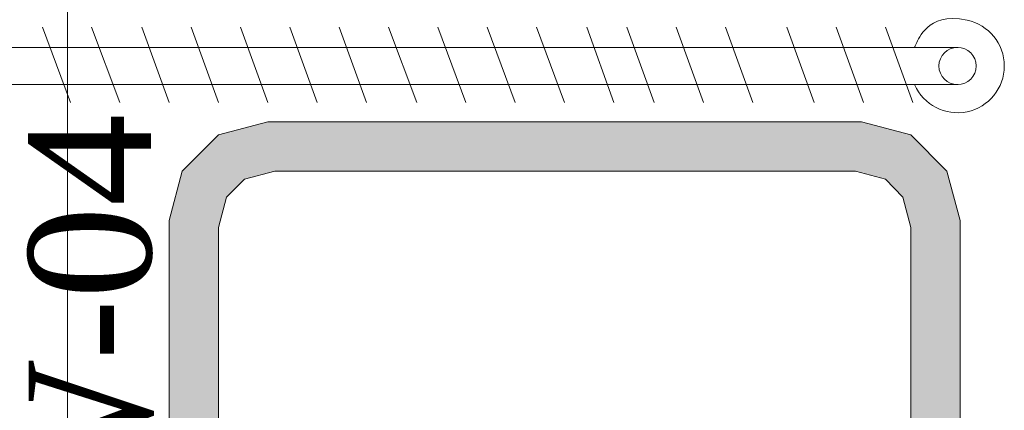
# Model space of a CAD drawing. Extents: x 3940905 to 4145695, y 925352 to 1109797.
# Tile 222 of 256: x 3977298 to 3977796, y 1100584 to 1100782. Entities that reach past the tile are written whole.
import ezdxf

# ---------------------------------------------------------------- set-up
doc = ezdxf.new("R2010")
doc.units = 0
doc.header["$LTSCALE"] = 750
doc.header["$MEASUREMENT"] = 0
doc.layers.add('CKD Equipments', color=252, linetype='CONTINUOUS', lineweight=0)
doc.layers.add('PDF_A - TEXT', color=7, linetype='CONTINUOUS')
doc.styles.add('CKD_Dimension Text', font='BOOKOS.TTF')

msp = doc.modelspace()

# ---------------------------------------------------------------- hatches: boundary and pattern name
at = {"layer": 'CKD Equipments', "true_color": 0x7fffbf}
h = msp.add_hatch(color=111, dxfattribs=at)
h.paths.add_polyline_path([(3977748.83, 1100723.38), (3977423.7, 1100729.99), (3977723.89, 1100729.99)])
h.paths.add_polyline_path([(3977398.76, 1100723.38), (3977748.83, 1100723.38), (3977423.7, 1100729.99)])
h = msp.add_hatch(color=111, dxfattribs=at)
h.paths.add_polyline_path([(3977767.14, 1100705.06), (3977398.76, 1100723.38), (3977748.83, 1100723.38)])
h.paths.add_polyline_path([(3977380.45, 1100705.06), (3977767.14, 1100705.06), (3977398.76, 1100723.38)])
h = msp.add_hatch(color=111, dxfattribs=at)
h.paths.add_polyline_path([(3977411.99, 1100700.99), (3977380.45, 1100705.06), (3977427.26, 1100705.06)])
h.paths.add_polyline_path([(3977379.43, 1100700.99), (3977411.99, 1100700.99), (3977380.45, 1100705.06)])
h = msp.add_hatch(color=111, dxfattribs=at)
h.paths.add_polyline_path([(3977768.16, 1100700.99), (3977720.84, 1100705.06), (3977767.14, 1100705.06)])
h.paths.add_polyline_path([(3977736.11, 1100700.99), (3977768.16, 1100700.99), (3977720.84, 1100705.06)])
h = msp.add_hatch(color=111, dxfattribs=at)
h.paths.add_polyline_path([(3977402.83, 1100691.83), (3977379.43, 1100700.99), (3977411.99, 1100700.99)])
h.paths.add_polyline_path([(3977376.88, 1100691.83), (3977402.83, 1100691.83), (3977379.43, 1100700.99)])
h = msp.add_hatch(color=111, dxfattribs=at)
h.paths.add_polyline_path([(3977770.71, 1100691.83), (3977736.11, 1100700.99), (3977768.16, 1100700.99)])
h.paths.add_polyline_path([(3977744.76, 1100691.83), (3977770.71, 1100691.83), (3977736.11, 1100700.99)])
h = msp.add_hatch(color=111, dxfattribs=at)
h.paths.add_polyline_path([(3977399.78, 1100680.13), (3977376.88, 1100691.83), (3977402.83, 1100691.83)])
h.paths.add_polyline_path([(3977373.83, 1100680.13), (3977399.78, 1100680.13), (3977376.88, 1100691.83)])
h = msp.add_hatch(color=111, dxfattribs=at)
h.paths.add_polyline_path([(3977773.76, 1100680.13), (3977744.76, 1100691.83), (3977770.71, 1100691.83)])
h.paths.add_polyline_path([(3977747.81, 1100680.13), (3977773.76, 1100680.13), (3977744.76, 1100691.83)])
h = msp.add_hatch(color=111, dxfattribs=at)
h.paths.add_polyline_path([(3977398.76, 1100676.57), (3977373.83, 1100680.13), (3977399.78, 1100680.13)])
h.paths.add_polyline_path([(3977373.83, 1100676.57), (3977398.76, 1100676.57), (3977373.83, 1100680.13)])
h = msp.add_hatch(color=111, dxfattribs=at)
h.paths.add_polyline_path([(3977773.76, 1100676.57), (3977747.81, 1100680.13), (3977773.76, 1100680.13)])
h.paths.add_polyline_path([(3977748.83, 1100676.57), (3977773.76, 1100676.57), (3977747.81, 1100680.13)])
h = msp.add_hatch(color=111, dxfattribs=at)
h.paths.add_polyline_path([(3977398.76, 1100283.25), (3977373.83, 1100676.57), (3977398.76, 1100676.57)])
h.paths.add_polyline_path([(3977373.83, 1100283.25), (3977398.76, 1100283.25), (3977373.83, 1100676.57)])
h = msp.add_hatch(color=111, dxfattribs=at)
h.paths.add_polyline_path([(3977773.76, 1100283.25), (3977748.83, 1100676.57), (3977773.76, 1100676.57)])
h.paths.add_polyline_path([(3977748.83, 1100283.25), (3977773.76, 1100283.25), (3977748.83, 1100676.57)])

# ---------------------------------------------------------------- linework, layer by layer
at = {"layer": 'CKD Equipments', "color": 252, "true_color": 0x989898}
for p, q in [((3977322.44, 1100108.73), (3977322.44, 1101315.13)), ((3977323.97, 1100739.66), (3977309.72, 1100777.82))]:
    msp.add_line(p, q, dxfattribs=at)
at = {"layer": 'CKD Equipments', "color": 5}
for p, q in [((3977348.9, 1100739.66), (3977334.65, 1100777.82)), ((3977373.83, 1100739.66), (3977360.09, 1100777.82)), ((3977398.76, 1100739.66), (3977385.03, 1100777.82)), ((3977423.7, 1100739.66), (3977409.96, 1100777.82)), ((3977448.63, 1100739.66), (3977434.89, 1100777.82)), ((3977473.56, 1100739.66), (3977459.82, 1100777.82)), ((3977499, 1100739.66), (3977484.75, 1100777.82)), ((3977523.93, 1100739.66), (3977509.68, 1100777.82)), ((3977548.86, 1100739.66), (3977534.62, 1100777.82)), ((3977573.8, 1100739.66), (3977559.55, 1100777.82)), ((3977598.73, 1100739.66), (3977584.99, 1100777.82)), ((3977619.08, 1100739.66), (3977605.34, 1100777.82)), ((3977644.01, 1100739.66), (3977630.27, 1100777.82)), ((3977668.94, 1100739.66), (3977655.21, 1100777.82)), ((3977699.98, 1100739.66), (3977686.24, 1100777.82)), ((3977724.91, 1100739.66), (3977711.17, 1100777.82)), ((3977749.84, 1100739.66), (3977736.11, 1100777.82)), ((3977772.74, 1100767.64), (3977269.53, 1100767.64)), ((3977772.74, 1100748.82), (3977269.53, 1100748.82))]:
    msp.add_line(p, q, dxfattribs=at)
at = {"layer": 'CKD Equipments', "color": 8, "true_color": 0x808080}
for p, q in [((3977423.7, 1100729.99), (3977398.76, 1100723.38)), ((3977723.89, 1100729.99), (3977423.7, 1100729.99)), ((3977748.83, 1100723.38), (3977723.89, 1100729.99)), ((3977398.76, 1100723.38), (3977380.45, 1100705.06)), ((3977767.14, 1100705.06), (3977748.83, 1100723.38)), ((3977380.45, 1100705.06), (3977373.83, 1100680.13)), ((3977427.26, 1100705.06), (3977411.99, 1100700.99)), ((3977720.84, 1100705.06), (3977427.26, 1100705.06)), ((3977736.11, 1100700.99), (3977720.84, 1100705.06)), ((3977773.76, 1100680.13), (3977767.14, 1100705.06)), ((3977411.99, 1100700.99), (3977402.83, 1100691.83)), ((3977744.76, 1100691.83), (3977736.11, 1100700.99)), ((3977402.83, 1100691.83), (3977398.76, 1100676.57)), ((3977748.83, 1100676.57), (3977744.76, 1100691.83)), ((3977373.83, 1100680.13), (3977373.83, 1100279.69)), ((3977773.76, 1100279.69), (3977773.76, 1100680.13)), ((3977398.76, 1100676.57), (3977398.76, 1100283.25)), ((3977748.83, 1100283.25), (3977748.83, 1100676.57))]:
    msp.add_line(p, q, dxfattribs=at)
at = {"layer": 'CKD Equipments', "color": 5}
msp.add_circle((3977772.49, 1100758.23), 9.41, dxfattribs=at)
for points in [[(3977777.32, 1100781.39), (3977766.35, 1100783.68), (3977755.28, 1100777.96), (3977750.8, 1100767.69), (3977750.8, 1100767.69), (3977750.8, 1100767.69), (3977750.8, 1100767.69)], [(3977750.8, 1100748.77), (3977755.28, 1100738.5), (3977766.35, 1100732.78), (3977777.32, 1100735.07)]]:
    msp.add_open_spline(points, degree=3, dxfattribs=at)
msp.add_open_spline([(3977777.32, 1100735.07), (3977788.29, 1100737.36), (3977796.15, 1100747.03), (3977796.15, 1100758.23), (3977796.15, 1100769.43), (3977788.29, 1100779.1), (3977777.32, 1100781.39)], degree=3, knots=[1, 1, 1, 1, 2, 2, 2, 3, 3, 3, 3], dxfattribs=at)

# ---------------------------------------------------------------- texts
at = {"layer": 'PDF_A - TEXT', "insert": (3977302.73, 1100453.33), "char_height": 61.963, "width": 1062.3243, "attachment_point": 1, "rotation": 90, "style": 'CKD_Dimension Text'}
msp.add_mtext('DW-04', dxfattribs=at)

doc.saveas('drawing.dxf')
